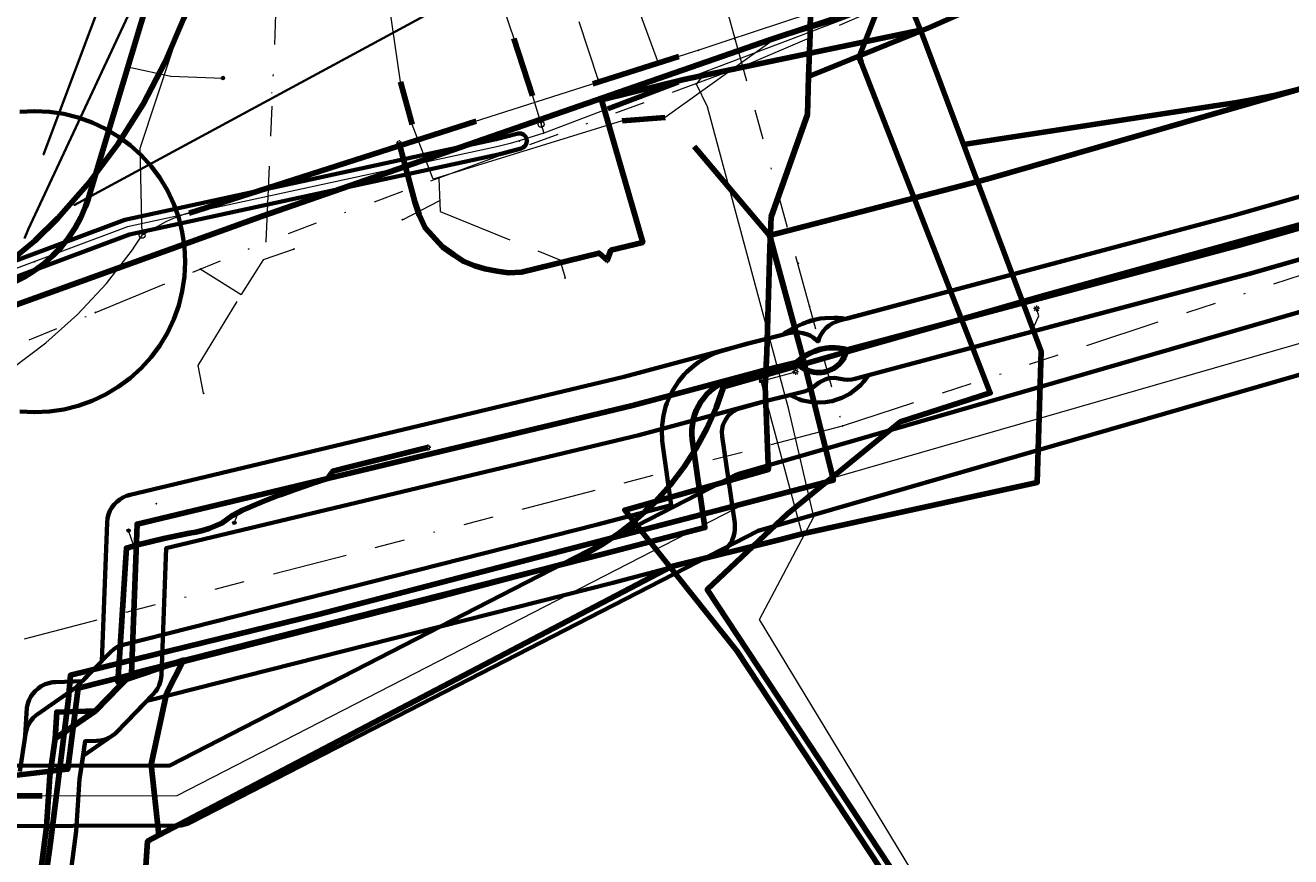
# Model space of a CAD drawing. Header units: metres. Extents: x 242122 to 243107, y 567823 to 568786.
# Tile 55 of 89: x 242166 to 242250, y 568544 to 568599. Entities that reach past the tile are written whole.
import ezdxf
from ezdxf.enums import TextEntityAlignment as Align
from ezdxf.lldxf.tags import DXFTag

# ---------------------------------------------------------------- set-up
doc = ezdxf.new("R2010")
doc.units = ezdxf.units.M
doc.linetypes.add('RI-OVERIG-SO', pattern=[17, 5, -2, 2, -2, 0, -2, 2, -2])
for name, color, linetype, lineweight in [('B-WE-IE-MEUBILAIR_ENEXIS NETBEHEER BV-S', 7, 'Continuous', 18), ('B-WE-KL-DATA_DELTA FIBER NETWERK BV-G', 90, 'KL-DATA-SO', 18), ('B-WE-KL-DATA_DUCT_ZIGGO BV-G', 90, 'Continuous', 100), ('B-WE-KL-DATA_HULPSTUK_KPN BV-S', 90, 'Continuous', 18), ('B-WE-KL-DATA_KABELBED_KPN BV-G', 90, 'Continuous', 100), ('B-WE-KL-DATA_KABELBED_ZIGGO BV-G', 90, 'Continuous', 100), ('B-WE-KL-DATA_MANTELBUIS_160_ZIGGO BV-G', 90, 'Continuous', 100), ('B-WE-KL-DATA_MANTELBUIS_DELTA FIBER NETWERK BV-G', 90, 'Continuous', 100), ('B-WE-KL-DATA_MANTELBUIS_POLYVINYLCHLORIDE PVC_1_KPN BV-G', 90, 'Continuous', 100), ('B-WE-KL-ET_LS_230 V_ENEXIS NETBEHEER BV-G', 190, 'KL-LS-SO', 18), ('B-WE-KL-ET_LS_400 V_ENEXIS NETBEHEER BV-G', 190, 'KL-LS-SO', 18), ('B-WE-KL-ET_LS_DUCT_ENEXIS NETBEHEER BV-G', 190, 'Continuous', 100), ('B-WE-KL-ET_LS_HULPSTUK_ENEXIS NETBEHEER BV-S', 190, 'Continuous', 18), ('B-WE-KL-ET_LS_KABELBED_ENEXIS NETBEHEER BV-G', 190, 'Continuous', 100), ('B-WE-KL-ET_LS_MANTELBUIS_OVERIG_50_ENEXIS NETBEHEER BV-G', 190, 'Continuous', 100), ('B-WE-KL-ET_MS_10 KV_ENEXIS NETBEHEER BV-G', 130, 'KL-MS-SO', 18), ('B-WE-KL-ET_MS_KABELBED_ENEXIS NETBEHEER BV-G', 130, 'Continuous', 100), ('B-WE-KL-GAS_LD_HULPSTUK_ENEXIS NETBEHEER BV-S', 50, 'Continuous', 18), ('B-WE-KL-GAS_LD_MANTELBUIS_315_ENEXIS NETBEHEER BV-G', 50, 'Continuous', 100), ('B-WE-KL-GAS_LD_MANTELBUIS_SLAGVAST PVC_200_ENEXIS NETBEHEER BV-G', 50, 'Continuous', 100), ('B-WE-KL-GAS_LD_POLYVINYLCHLORIDE PVC_160_0.1 BAR_ENEXIS NETBEHEER BV-G', 50, 'KL-GAS_LD-SO', 18), ('B-WE-KL-GAS_LD_POLYVINYLCHLORIDE PVC_250_0.1 BAR_ENEXIS NETBEHEER BV-G', 50, 'KL-GAS_LD-SO', 18), ('B-WE-KL-GAS_LD_SLAGVAST PVC_110_0.1 BAR_ENEXIS NETBEHEER BV-G', 50, 'KL-GAS_LD-SO', 18), ('B-WE-KL-GAS_LD_SLAGVAST PVC_160_0.1 BAR_ENEXIS NETBEHEER BV-G', 50, 'KL-GAS_LD-SO', 18), ('B-WE-KL-WATER_HULPSTUK_WMD DRINKWATER NV-S', 170, 'Continuous', 18), ('B-WE-KL-WATER_MANTELBUIS_STAAL_200_WMD DRINKWATER NV-G', 170, 'Continuous', 100), ('B-WE-KL-WATER_POLYETHYLEEN PE_200_WMD DRINKWATER NV-G', 170, 'KL-WATER-SO', 18), ('B-WE-KL-WATER_POLYETHYLEEN PE_40_WMD DRINKWATER NV-G', 170, 'KL-WATER-SO', 18), ('B-WE-KL-WATER_POLYVINYLCHLORIDE PVC_160_WMD DRINKWATER NV-G', 170, 'KL-WATER-SO', 18), ('B-WE-KL-WATER_POLYVINYLCHLORIDE PVC_50_WMD DRINKWATER NV-G', 170, 'KL-WATER-SO', 18), ('B-WE-OG-INFO_WMD DRINKWATER NV-S', 7, 'Continuous', 18), ('B-WE-RI-VRIJVERVAL_GEMEENTE TYNAARLO-G', 210, 'RI-OVERIG-SO', 18), ('B-WE-RI-VRIJVERVAL_HULPSTUK_GEMEENTE TYNAARLO-S', 210, 'Continuous', 18), ('V-WE-KL-WATER_ASBESTCEMENT_100_WMD DRINKWATER NV-G', 170, 'V-KL-WATER-SO', 35), ('V-WE-KL-WATER_ASBESTCEMENT_150_WMD DRINKWATER NV-G', 170, 'V-KL-WATER-SO', 35), ('V-WE-KL-WATER_HULPSTUK_WMD DRINKWATER NV-S', 170, 'Continuous', 25), ('V-WE-KL-WATER_POLYVINYLCHLORIDE PVC_160_WMD DRINKWATER NV-G', 170, 'V-KL-WATER-SO', 35)]:
    doc.layers.add(name, color=color, linetype=linetype, lineweight=lineweight)
doc.layers.add('B-WE-OG-INFO_EIS VOORZORGSMAATREGEL_ENEXIS NETBEHEER BV-GV', color=7, linetype='Continuous', lineweight=70, true_color=0xfa194b)
doc.layers.add('B-WE-OG-INFO_EIS VOORZORGSMAATREGEL_WMD DRINKWATER NV-GV', color=7, linetype='Continuous', lineweight=70, true_color=0xfa194b)
doc.styles.add('NLCS-ISO', font='NLCS-ISO.ttf')
doc.styles.get("Standard").update_dxf_attribs({"font": 'arial.ttf'})
tags = doc.linetypes.add('KL-DATA-SO', pattern='A,4,-1,[101,NLCS.shx,S=0.5,R=0,X=0,Y=0],-1,4,-1,["D",Standard,S=1,R=0,X=-0.25,Y=-0.5],-1.5', length=12.5).pattern_tags.tags
tags[18] = DXFTag(74, 10)
tags = doc.linetypes.add('KL-GAS_LD-SO', pattern='A,4,-1,[69,NLCS.shx,S=0.5,R=0,X=0,Y=0],-1,4,-1,["L",Standard,S=1,R=0,X=0.25,Y=-0.5],-2', length=13).pattern_tags.tags
tags[18] = DXFTag(74, 10)
tags = doc.linetypes.add('KL-LS-SO', pattern='A,4,-1,[103,NLCS.shx,S=0.75,R=0,X=0,Y=0],-1,4,-1,["L",Standard,S=1,R=0,X=0,Y=-0.5],-2', length=13).pattern_tags.tags
tags[18] = DXFTag(74, 10)
tags = doc.linetypes.add('KL-MS-SO', pattern='A,4,-1,[103,NLCS.shx,S=0.75,R=0,X=0,Y=0],-1,4,-1,["M",Standard,S=1,R=0,X=0,Y=-0.5],-2', length=13).pattern_tags.tags
tags[18] = DXFTag(74, 10)
doc.linetypes.add('KL-WATER-SO', pattern='A,7,-0.5,[168,NLCS.shx,S=0.75,R=0,X=0.75,Y=0],-2', length=9.5)
doc.linetypes.add('V-KL-WATER-SO', pattern='A,3.5,[24,NLCS.shx,S=0.5,R=0,X=0,Y=0],3.5,-0.5,[168,NLCS.shx,S=0.75,R=0,X=0.75,Y=0],-2', length=9.5)

# ---------------------------------------------------------------- blocks, each defined once
blk = doc.blocks.new('SKL-WTB_HULP_OVERIG-SO')
at = {"color": 0, "linetype": 'ByBlock', "lineweight": 18}
for points in [[(-0.14, 0.14), (0.14, -0.14)], [(0.14, 0.14), (-0.14, -0.14)]]:
    blk.add_lwpolyline(points, dxfattribs=at)
at = {"color": 0, "linetype": 'ByBlock', "lineweight": 18, "style": 'NLCS-ISO', "flags": 1}
for tag, p in [('TYPE', (1.5, 0)), ('OMSCHRIJVING', (1.5, -3)), ('LABEL', (1.5, -1.5))]:
    blk.add_attdef(tag, p, '', height=1, dxfattribs=at)
blk = doc.blocks.new('SKL-WTB_HULP_AFSLUITER-SO')
at = {"color": 0, "linetype": 'ByBlock', "lineweight": 18}
blk.add_lwpolyline([(0, 0.8), (0, -0.8)], dxfattribs=at)
blk.add_circle((0, 0), 1, dxfattribs=at)
at = {"color": 0, "linetype": 'ByBlock', "lineweight": 18, "style": 'NLCS-ISO', "flags": 1}
for tag, p in [('TYPE', (1.5, 0)), ('OMSCHRIJVING', (1.5, -3)), ('LABEL', (1.5, -1.5))]:
    blk.add_attdef(tag, p, '', height=1, dxfattribs=at)
blk = doc.blocks.new('SKL-WTB_HULP_MOF-SO')
at = {"linetype": 'ByBlock', "lineweight": 18}
h = blk.add_hatch(color=0, dxfattribs=at)
h.dxf.hatch_style = 1
h.paths.add_polyline_path([(-0.5625, 0, 1), (0.5625, 0, 1)])
at = {"color": 0, "linetype": 'ByBlock', "lineweight": 18}
blk.add_circle((0, 0), 0.5625, dxfattribs=at)
at = {"color": 0, "linetype": 'ByBlock', "lineweight": 18, "style": 'NLCS-ISO', "flags": 1}
for tag, p in [('TYPE', (1.5, 0)), ('OMSCHRIJVING', (1.5, -3)), ('LABEL', (1.5, -1.5))]:
    blk.add_attdef(tag, p, '', height=1, dxfattribs=at)
blk = doc.blocks.new('SIE-MEUBILAIR_PAAL_LICHTMAST-SO')
for points in [[(-0.62, 0), (-1, 0)], [(-0.71, 0.71), (-0.44, 0.44)], [(0, 1), (0, 0.62)], [(0.44, 0.44), (0.71, 0.71)], [(1, 0), (0.62, 0)], [(-0.71, -0.71), (-0.44, -0.44)], [(0, -0.62), (0, -1)], [(0.44, -0.44), (0.71, -0.71)]]:
    blk.add_lwpolyline(points)
blk.add_circle((0, 0), 0.5)
blk = doc.blocks.new('SKL-WTB_HULP_T STUK-SO')
at = {"color": 0, "linetype": 'ByBlock', "lineweight": 18}
blk.add_circle((0, 0), 1, dxfattribs=at)
at = {"color": 0, "linetype": 'ByBlock', "lineweight": -2, "style": 'NLCS-ISO'}
blk.add_text('T', height=1, dxfattribs=at).set_placement((0, 0), align=Align.MIDDLE_CENTER)
at = {"color": 0, "linetype": 'ByBlock', "lineweight": 18, "style": 'NLCS-ISO', "flags": 1}
for tag, p in [('TYPE', (1.5, 0)), ('OMSCHRIJVING', (1.5, -3)), ('LABEL', (1.5, -1.5))]:
    blk.add_attdef(tag, p, '', height=1, dxfattribs=at)
blk = doc.blocks.new('SRI-HULP_OVERIG-SO')
at = {"color": 0, "linetype": 'ByBlock', "lineweight": 18}
for points in [[(-0.14, 0.14), (0.14, -0.14)], [(0.14, 0.14), (-0.14, -0.14)]]:
    blk.add_lwpolyline(points, dxfattribs=at)
at = {"color": 0, "linetype": 'ByBlock', "lineweight": 18, "style": 'NLCS-ISO', "flags": 1}
for tag, p in [('TYPE', (1.5, 0)), ('OMSCHRIJVING', (1.5, -3)), ('LABEL', (1.5, -1.5))]:
    blk.add_attdef(tag, p, '', height=1, dxfattribs=at)
blk = doc.blocks.new('SOG-INFO_OVERIG-SO')
at = {"color": 0, "linetype": 'ByBlock', "lineweight": 18}
for points in [[(-0.14, 0.14), (0.14, -0.14)], [(0.14, 0.14), (-0.14, -0.14)]]:
    blk.add_lwpolyline(points, dxfattribs=at)
at = {"color": 0, "linetype": 'ByBlock', "lineweight": 18, "style": 'NLCS-ISO', "flags": 1}
for tag, p in [('TYPE', (1.5, 0)), ('OMSCHRIJVING', (1.5, -3)), ('LABEL', (1.5, -1.5))]:
    blk.add_attdef(tag, p, '', height=1, dxfattribs=at)

msp = doc.modelspace()

# ---------------------------------------------------------------- linework, layer by layer
at = {"layer": 'B-WE-KL-DATA_DELTA FIBER NETWERK BV-G'}
msp.add_lwpolyline([(242253.026, 568612.221), (242220.428, 568599.606), (242215.777, 568598.213), (242208.673, 568593.133), (242205.808, 568592.907), (242193.229, 568589.017), (242191.843, 568592.658), (242191.064, 568595.5), (242189.618, 568605.418), (242190.6, 568621.091), (242190.2, 568621.698), (242183.943, 568623.221), (242182.281, 568623.465), (242181.765, 568623.937), (242181.811, 568624.214), (242185.409, 568636.814), (242189.854, 568656.631), (242190.922, 568659.54), (242191.961, 568660.305), (242192.368, 568664.2), (242191.298, 568666.092), (242192.282, 568673.559), (242193.316, 568684.909), (242194.934, 568708.752)], dxfattribs=at)
at = {"layer": 'B-WE-KL-DATA_DUCT_ZIGGO BV-G'}
for points in [[(242318.819, 568622.671), (242318.339, 568621.674), (242317.764, 568620.728), (242316.735, 568619.426), (242315.948, 568618.648), (242315.089, 568617.95), (242314.166, 568617.34), (242313.187, 568616.823), (242292.773, 568608.459), (242270.776, 568600.752), (242230.134, 568589.052), (242215.606, 568585.276), (242217.819, 568577.17), (242219.843, 568569.018), (242185.583, 568560.099)], [(242318.819, 568622.671), (242318.339, 568621.674), (242317.764, 568620.728), (242316.735, 568619.426), (242315.948, 568618.648), (242315.089, 568617.95), (242314.166, 568617.34), (242313.187, 568616.823), (242292.773, 568608.459), (242270.776, 568600.752), (242230.134, 568589.052), (242215.606, 568585.276), (242217.819, 568577.17), (242219.843, 568569.018), (242185.583, 568560.099)], [(242210.59, 568591.205), (242215.606, 568585.276), (242217.819, 568577.17), (242219.843, 568569.018), (242185.583, 568560.099)], [(242210.813, 568590.941), (242215.606, 568585.276), (242217.819, 568577.17), (242219.843, 568569.018), (242185.583, 568560.099)], [(242185.583, 568560.099), (242169.122, 568556.052), (242168.989, 568554.504), (242167.809, 568545.104), (242166.15, 568533.163)], [(242185.583, 568560.099), (242169.122, 568556.052), (242168.989, 568554.504), (242167.809, 568545.104), (242166.15, 568533.163)], [(242185.583, 568560.099), (242169.122, 568556.052), (242168.989, 568554.504), (242167.809, 568545.104), (242166.15, 568533.163)], [(242185.583, 568560.099), (242169.122, 568556.052), (242168.989, 568554.504), (242167.809, 568545.104), (242166.15, 568533.163)]]:
    msp.add_lwpolyline(points, dxfattribs=at)
at = {"layer": 'B-WE-KL-DATA_KABELBED_KPN BV-G'}
for points in [[(242157.552, 568579.474), (242159.555, 568580.263), (242161.489, 568581.209), (242163.341, 568582.308), (242165.099, 568583.551), (242166.751, 568584.931), (242168.288, 568586.439), (242170.376, 568588.812), (242172.27, 568591.344), (242173.956, 568594.018), (242175.425, 568596.818), (242176.667, 568599.725), (242177.674, 568602.722), (242182.659, 568620.05), (242183.327, 568622.576), (242184.986, 568628.853), (242187.141, 568637.005)], [(242259.164, 568613.721), (242257.234, 568612.778), (242226.232, 568599.101), (242221.581, 568597.216), (242219.31, 568596.295)], [(242215.645, 568612.981), (242218.58, 568607.256), (242218.522, 568605.518), (242218.312, 568599.186), (242218.311, 568599.166), (242218.294, 568598.629), (242218.202, 568595.846), (242218.202, 568595.845)], [(242222.941, 568600.683), (242222.94, 568600.683), (242218.311, 568599.166), (242215.629, 568598.287), (242181.863, 568586.576), (242155.517, 568577.085), (242155.244, 568576.987), (242154.408, 568576.686), (242124.869, 568566.045), (242122, 568564.563)], [(242222.94, 568600.683), (242222.94, 568600.683), (242221.581, 568597.216), (242221.554, 568597.146), (242221.696, 568596.78), (242228.361, 568579.721), (242230.275, 568574.821), (242224.292, 568572.89), (242216.789, 568566.778), (242211.457, 568561.757), (242224.936, 568541.323), (242235.935, 568524.635), (242239.366, 568519.369)], [(242218.202, 568595.845), (242218.119, 568593.33), (242215.71, 568586.524), (242215.627, 568584.488), (242215.411, 568577.5), (242215.345, 568576.02), (242215.312, 568575.268), (242215.521, 568570.031), (242215.526, 568569.725), (242208.021, 568567.612), (242205.975, 568567.036), (242206.579, 568566.279), (242213.431, 568557.69), (242224.436, 568540.991), (242235.433, 568524.305), (242238.853, 568519.068), (242239.366, 568519.369)], [(242219.31, 568596.295), (242218.202, 568595.846)], [(242158.798, 568548.804), (242161.757, 568548.984), (242168.945, 568549.806), (242169.647, 568555.209), (242193.609, 568561.268), (242202.169, 568563.538), (242203.34, 568564.107), (242204.469, 568564.756), (242205.55, 568565.481), (242206.579, 568566.279), (242207.318, 568566.927), (242208.021, 568567.612), (242209.017, 568568.718), (242209.922, 568569.899), (242210.732, 568571.148), (242211.44, 568572.457), (242212.043, 568573.818), (242212.537, 568575.222), (242215.345, 568576.02), (242228.361, 568579.721), (242233.626, 568581.218), (242252.851, 568586.542), (242254.173, 568586.849)], [(242215.686, 568585.939), (242215.627, 568584.488), (242215.411, 568577.5), (242215.376, 568576.72)], [(242168.945, 568549.806), (242161.757, 568548.984)]]:
    msp.add_lwpolyline(points, dxfattribs=at)
at = {"layer": 'B-WE-KL-DATA_KABELBED_ZIGGO BV-G'}
for points in [[(242270.776, 568600.752), (242230.134, 568589.052), (242215.606, 568585.276)], [(242210.59, 568591.205), (242210.813, 568590.941)], [(242210.813, 568590.941), (242215.606, 568585.276)], [(242215.606, 568585.276), (242215.679, 568585.012)], [(242215.679, 568585.012), (242217.819, 568577.17)], [(242217.819, 568577.17), (242219.843, 568569.018), (242185.583, 568560.099)], [(242185.583, 568560.099), (242169.122, 568556.052), (242168.989, 568554.504), (242167.809, 568545.104), (242166.15, 568533.163), (242167.27, 568532.525), (242167.088, 568530.58), (242165.559, 568529.807), (242164.92, 568523.012), (242164.406, 568516.178), (242165.681, 568514.926), (242165.479, 568512.761), (242163.844, 568512.167), (242162.936, 568502.499), (242162.194, 568492.999), (242163.536, 568491.666), (242163.334, 568489.516), (242161.607, 568488.809), (242161.019, 568482.543), (242159.788, 568467.245)]]:
    msp.add_lwpolyline(points, dxfattribs=at)
at = {"layer": 'B-WE-KL-DATA_MANTELBUIS_160_ZIGGO BV-G'}
msp.add_lwpolyline([(242217.819, 568577.17), (242215.679, 568585.012)], dxfattribs=at)
at = {"layer": 'B-WE-KL-DATA_MANTELBUIS_DELTA FIBER NETWERK BV-G'}
for points in [[(242191.843, 568592.658), (242191.064, 568595.5)], [(242205.808, 568592.907), (242208.673, 568593.133)]]:
    msp.add_lwpolyline(points, dxfattribs=at)
at = {"layer": 'B-WE-KL-DATA_MANTELBUIS_POLYVINYLCHLORIDE PVC_1_KPN BV-G'}
for points in [[(242215.686, 568585.939), (242215.627, 568584.488), (242215.411, 568577.5), (242215.376, 568576.72)], [(242168.945, 568549.806), (242161.757, 568548.984)]]:
    msp.add_lwpolyline(points, dxfattribs=at)
at = {"layer": 'B-WE-KL-ET_LS_230 V_ENEXIS NETBEHEER BV-G'}
for points in [[(242122.038, 568560.542), (242136.678, 568568.217), (242145.93, 568574.244), (242164.616, 568581.898), (242165.357, 568582.188), (242166.063, 568582.539), (242166.735, 568582.952), (242167.369, 568583.421), (242167.96, 568583.943), (242168.503, 568584.515), (242168.994, 568585.132), (242169.429, 568585.79), (242169.805, 568586.483), (242170.12, 568587.206), (242170.295, 568587.706), (242171.333, 568591.178), (242181.327, 568624.379), (242193.281, 568620.778), (242203.464, 568616.271), (242221.453, 568611.583), (242223.085, 568607.343)], [(242228.507, 568591.327), (242245.176, 568593.909), (242246.535, 568594.097), (242247.887, 568594.332), (242249.23, 568594.615), (242250.562, 568594.943), (242251.884, 568595.317), (242266.408, 568599.595), (242269.682, 568600.662), (242271.468, 568601.252), (242282.445, 568604.969)], [(242209.903, 568595.658), (242204.424, 568594.302), (242207.171, 568584.817), (242205.054, 568584.302), (242204.806, 568583.64)], [(242204.806, 568583.64), (242204.267, 568584.11), (242199.105, 568582.855), (242198.254, 568582.811), (242197.482, 568582.913), (242196.681, 568583.057), (242195.998, 568583.26), (242195.282, 568583.56), (242194.616, 568583.996), (242193.85, 568584.529), (242192.701, 568585.789), (242192.318, 568586.659), (242192.012, 568587.524), (242190.977, 568591.415)]]:
    msp.add_lwpolyline(points, dxfattribs=at)
at = {"layer": 'B-WE-KL-ET_LS_400 V_ENEXIS NETBEHEER BV-G'}
for points in [[(242122.038, 568560.542), (242136.678, 568568.217), (242145.93, 568574.244), (242164.616, 568581.898), (242165.357, 568582.188), (242166.063, 568582.539), (242166.735, 568582.952), (242167.369, 568583.421), (242167.96, 568583.943), (242168.503, 568584.515), (242168.994, 568585.132), (242169.429, 568585.79), (242169.805, 568586.483), (242170.12, 568587.206), (242170.295, 568587.706), (242171.333, 568591.178), (242181.327, 568624.379), (242193.281, 568620.778), (242203.464, 568616.271)], [(242222.783, 568606.375), (242224.423, 568601.926), (242225.864, 568598.359)], [(242222.783, 568606.375), (242224.423, 568601.926), (242225.864, 568598.359)], [(242222.783, 568606.375), (242224.423, 568601.926), (242225.639, 568598.916)], [(242222.783, 568606.375), (242224.423, 568601.926), (242225.864, 568598.359)], [(242225.864, 568598.359), (242229.679, 568588.21), (242233.654, 568577.594), (242233.402, 568568.871), (242217.781, 568565.45), (242216.428, 568565.107), (242209.091, 568563.286), (242174.253, 568545.024), (242173.418, 568532.339), (242173.944, 568528.225), (242171.644, 568498.733), (242169.399, 568471.235)], [(242225.864, 568598.359), (242229.679, 568588.21), (242233.654, 568577.594), (242233.402, 568568.871), (242217.781, 568565.45), (242216.428, 568565.107), (242209.091, 568563.286), (242174.253, 568545.024), (242173.418, 568532.339), (242173.944, 568528.225), (242173.593, 568523.72), (242197.417, 568481.074)], [(242225.864, 568598.359), (242229.679, 568588.21), (242233.654, 568577.594), (242233.402, 568568.871), (242217.781, 568565.45), (242216.428, 568565.107), (242209.091, 568563.286)], [(242225.639, 568598.916), (242209.903, 568595.658)], [(242225.639, 568598.916), (242225.864, 568598.359)], [(242225.864, 568598.359), (242227.346, 568594.416)], [(242172.933, 568596.493), (242175.796, 568595.878), (242179.26, 568595.746)], [(242227.346, 568594.416), (242228.507, 568591.327)], [(242233.059, 568579.183), (242233.2, 568579.247), (242233.506, 568579.932), (242233.354, 568580.42)], [(242215.045, 568575.601), (242217.336, 568576.223)], [(242217.781, 568565.45), (242215.045, 568575.601)], [(242187.603, 568569.88), (242191.883, 568570.948)], [(242191.883, 568570.948), (242192.338, 568571.067), (242192.89, 568571.189)], [(242172.322, 568556.338), (242172.839, 568564.51), (242173.668, 568564.742), (242174.502, 568564.955), (242175.34, 568565.151), (242176.182, 568565.329), (242177.027, 568565.489), (242177.468, 568565.567), (242177.912, 568565.674), (242178.348, 568565.811), (242178.773, 568565.977), (242179.188, 568566.171), (242179.513, 568566.415), (242179.852, 568566.641), (242180.274, 568566.882), (242180.566, 568567.03), (242180.94, 568567.192), (242181.983, 568567.627), (242183.035, 568568.039), (242184.095, 568568.43), (242185.162, 568568.799), (242186.217, 568569.139), (242186.571, 568569.62), (242187.603, 568569.88)], [(242180.274, 568566.882), (242180.018, 568566.178)], [(242173.337, 568564.649), (242172.989, 568565.669)], [(242209.091, 568563.286), (242175.01, 568545.421)], [(242175.514, 568554.834), (242176.628, 568557.065), (242172.275, 568555.588), (242172.322, 568556.338)], [(242174.497, 568550.13), (242175.514, 568554.834)], [(242175.01, 568545.421), (242174.497, 568550.13)], [(242175.01, 568545.421), (242174.253, 568545.024), (242173.745, 568537.314)]]:
    msp.add_lwpolyline(points, dxfattribs=at)
at = {"layer": 'B-WE-KL-ET_LS_DUCT_ENEXIS NETBEHEER BV-G'}
msp.add_lwpolyline([(242172.777, 568563.535), (242172.379, 568557.241)], dxfattribs=at)
at = {"layer": 'B-WE-KL-ET_LS_KABELBED_ENEXIS NETBEHEER BV-G'}
for points in [[(242122.038, 568560.542), (242136.678, 568568.217), (242145.93, 568574.244), (242164.616, 568581.898), (242165.357, 568582.188), (242166.063, 568582.539), (242166.735, 568582.952), (242167.369, 568583.421), (242167.96, 568583.943), (242168.503, 568584.515), (242168.994, 568585.132), (242169.429, 568585.79), (242169.805, 568586.483), (242170.12, 568587.206), (242170.295, 568587.706), (242171.333, 568591.178), (242181.327, 568624.379)], [(242228.507, 568591.327), (242245.176, 568593.909), (242246.535, 568594.097), (242247.887, 568594.332), (242249.23, 568594.615), (242250.562, 568594.943), (242251.884, 568595.317), (242266.408, 568599.595), (242269.682, 568600.662), (242271.468, 568601.252), (242282.445, 568604.969)], [(242224.389, 568602.019), (242224.423, 568601.926), (242225.639, 568598.916)], [(242225.639, 568598.916), (242209.903, 568595.658)], [(242225.639, 568598.916), (242225.864, 568598.359)], [(242225.864, 568598.359), (242227.346, 568594.416)], [(242209.903, 568595.658), (242204.424, 568594.302), (242207.171, 568584.817), (242205.054, 568584.302), (242204.806, 568583.64)], [(242227.346, 568594.416), (242228.507, 568591.327)], [(242204.806, 568583.64), (242204.267, 568584.11), (242199.105, 568582.855), (242198.254, 568582.811), (242197.482, 568582.913), (242196.681, 568583.057), (242195.998, 568583.26), (242195.282, 568583.56), (242194.616, 568583.996), (242193.85, 568584.529), (242192.701, 568585.789), (242192.318, 568586.659), (242192.012, 568587.524), (242190.977, 568591.415)], [(242228.507, 568591.327), (242229.679, 568588.21), (242233.654, 568577.594), (242233.402, 568568.871), (242217.781, 568565.45)], [(242187.603, 568569.88), (242191.883, 568570.948)], [(242191.883, 568570.948), (242192.338, 568571.067), (242192.89, 568571.189)], [(242172.777, 568563.535), (242172.839, 568564.51), (242173.668, 568564.742), (242174.502, 568564.955), (242175.34, 568565.151), (242176.182, 568565.329), (242177.027, 568565.489), (242177.468, 568565.567), (242177.912, 568565.674), (242178.348, 568565.811), (242178.773, 568565.977), (242179.188, 568566.171), (242179.513, 568566.415), (242179.852, 568566.641), (242180.274, 568566.882), (242180.566, 568567.03), (242180.94, 568567.192), (242181.983, 568567.627), (242183.035, 568568.039), (242184.095, 568568.43), (242185.162, 568568.799), (242186.217, 568569.139), (242186.571, 568569.62), (242187.603, 568569.88)], [(242217.781, 568565.45), (242216.428, 568565.107), (242209.091, 568563.286)], [(242172.379, 568557.241), (242172.777, 568563.535)], [(242209.091, 568563.286), (242175.01, 568545.421)], [(242172.322, 568556.338), (242172.379, 568557.241)], [(242175.514, 568554.834), (242176.628, 568557.065), (242172.275, 568555.588), (242172.322, 568556.338)], [(242174.497, 568550.13), (242175.514, 568554.834)], [(242175.01, 568545.421), (242174.497, 568550.13)], [(242175.01, 568545.421), (242174.253, 568545.024), (242173.745, 568537.314)]]:
    msp.add_lwpolyline(points, dxfattribs=at)
at = {"layer": 'B-WE-KL-ET_LS_MANTELBUIS_OVERIG_50_ENEXIS NETBEHEER BV-G'}
msp.add_lwpolyline([(242172.777, 568563.535), (242172.379, 568557.241)], dxfattribs=at)
at = {"layer": 'B-WE-KL-ET_MS_10 KV_ENEXIS NETBEHEER BV-G'}
for points in [[(242276.177, 568593.036), (242247.009, 568584.676), (242220.754, 568577.693), (242220.514, 568577.752), (242220.233, 568577.798), (242219.969, 568577.82), (242219.559, 568577.815), (242219.37, 568577.796), (242218.988, 568577.719), (242218.619, 568577.601), (242218.452, 568577.533), (242218.294, 568577.462), (242218.131, 568577.378), (242217.918, 568577.255), (242217.752, 568577.145), (242217.377, 568576.85), (242215.094, 568576.28), (242210.755, 568575.109), (242206.398, 568573.954), (242173.551, 568566.105), (242173.174, 568556.161), (242170.789, 568553.7), (242168.21, 568553.608), (242168.108, 568551.848), (242167.742, 568549.367), (242167.527, 568545.951), (242166.886, 568541.026)], [(242276.177, 568593.036), (242247.009, 568584.676), (242220.754, 568577.693), (242220.514, 568577.752), (242220.233, 568577.798), (242219.969, 568577.82), (242219.559, 568577.815), (242219.37, 568577.796), (242218.988, 568577.719), (242218.619, 568577.601), (242218.452, 568577.533), (242218.294, 568577.462), (242218.131, 568577.378), (242217.918, 568577.255), (242217.752, 568577.145), (242217.377, 568576.85), (242215.094, 568576.28), (242210.755, 568575.109), (242206.398, 568573.954), (242173.551, 568566.105), (242173.174, 568556.161), (242170.789, 568553.7), (242168.21, 568553.608), (242168.108, 568551.848), (242167.742, 568549.367), (242167.527, 568545.951), (242166.886, 568541.026)], [(242276.177, 568593.036), (242247.009, 568584.676), (242220.754, 568577.693), (242220.692, 568577.478), (242220.629, 568577.32), (242220.553, 568577.169), (242220.463, 568577.024), (242220.361, 568576.888), (242220.248, 568576.761), (242220.124, 568576.645), (242219.991, 568576.539), (242219.849, 568576.446), (242219.699, 568576.366), (242219.543, 568576.299), (242219.381, 568576.246), (242219.216, 568576.207), (242219.048, 568576.182), (242218.878, 568576.173), (242218.708, 568576.178), (242218.539, 568576.198), (242218.373, 568576.233), (242218.21, 568576.282), (242218.052, 568576.345), (242217.9, 568576.421), (242217.756, 568576.511), (242217.62, 568576.613), (242217.493, 568576.726), (242217.377, 568576.85), (242215.094, 568576.28), (242213.021, 568575.72), (242212.772, 568575.63), (242212.476, 568575.498), (242212.193, 568575.339), (242211.925, 568575.157), (242211.674, 568574.952), (242211.441, 568574.726), (242211.229, 568574.481), (242211.04, 568574.218), (242210.874, 568573.939), (242210.733, 568573.647), (242210.618, 568573.344), (242210.529, 568573.032), (242210.469, 568572.714), (242210.436, 568572.391), (242210.431, 568572.067), (242210.455, 568571.744), (242211.304, 568565.874), (242204.671, 568564.14), (242173.174, 568556.161), (242170.789, 568553.7), (242168.108, 568551.848), (242167.742, 568549.367), (242167.527, 568545.951), (242166.886, 568541.026)], [(242276.177, 568593.036), (242247.009, 568584.676), (242220.754, 568577.693), (242220.514, 568577.752), (242220.233, 568577.798), (242219.969, 568577.82), (242219.559, 568577.815), (242219.37, 568577.796), (242218.988, 568577.719), (242218.619, 568577.601), (242218.452, 568577.533), (242218.294, 568577.462), (242218.131, 568577.378), (242217.918, 568577.255), (242217.752, 568577.145), (242217.377, 568576.85), (242215.094, 568576.28), (242210.755, 568575.109), (242206.398, 568573.954), (242173.551, 568566.105), (242173.174, 568556.161), (242170.789, 568553.7), (242168.21, 568553.608), (242168.108, 568551.848), (242167.742, 568549.367), (242167.527, 568545.951), (242166.886, 568541.026)]]:
    msp.add_lwpolyline(points, dxfattribs=at)
at = {"layer": 'B-WE-KL-ET_MS_KABELBED_ENEXIS NETBEHEER BV-G'}
for points in [[(242276.177, 568593.036), (242247.009, 568584.676), (242220.754, 568577.693)], [(242220.754, 568577.693), (242220.514, 568577.752), (242220.233, 568577.798), (242219.969, 568577.82), (242219.559, 568577.815), (242219.37, 568577.796), (242218.988, 568577.719), (242218.619, 568577.601), (242218.452, 568577.533), (242218.294, 568577.462), (242218.131, 568577.378), (242217.918, 568577.255), (242217.752, 568577.145), (242217.377, 568576.85)], [(242217.377, 568576.85), (242217.493, 568576.726), (242217.62, 568576.613), (242217.756, 568576.511), (242217.9, 568576.421), (242218.052, 568576.345), (242218.21, 568576.282), (242218.373, 568576.233), (242218.539, 568576.198), (242218.708, 568576.178), (242218.878, 568576.173), (242219.048, 568576.182), (242219.216, 568576.207), (242219.381, 568576.246), (242219.543, 568576.299), (242219.699, 568576.366), (242219.849, 568576.446), (242219.991, 568576.539), (242220.124, 568576.645), (242220.248, 568576.761), (242220.361, 568576.888), (242220.463, 568577.024), (242220.553, 568577.169), (242220.629, 568577.32), (242220.692, 568577.478), (242220.754, 568577.693)], [(242217.377, 568576.85), (242215.094, 568576.28), (242214.63, 568576.155)], [(242173.174, 568556.161), (242204.671, 568564.14), (242211.304, 568565.874), (242210.455, 568571.744), (242210.431, 568572.067), (242210.436, 568572.391), (242210.469, 568572.714), (242210.529, 568573.032), (242210.618, 568573.344), (242210.733, 568573.647), (242210.874, 568573.939), (242211.04, 568574.218), (242211.229, 568574.481), (242211.441, 568574.726), (242211.674, 568574.952), (242211.925, 568575.157), (242212.193, 568575.339), (242212.476, 568575.498), (242212.772, 568575.63), (242213.021, 568575.72), (242214.63, 568576.155)], [(242214.63, 568576.155), (242210.755, 568575.109), (242206.398, 568573.954), (242173.551, 568566.105), (242173.174, 568556.161)], [(242173.174, 568556.161), (242170.789, 568553.7)], [(242168.108, 568551.848), (242170.789, 568553.7)], [(242170.789, 568553.7), (242168.21, 568553.608), (242168.108, 568551.848)], [(242168.108, 568551.848), (242167.742, 568549.367), (242167.527, 568545.951), (242166.886, 568541.026), (242166.408, 568537.458), (242165.434, 568526.75)]]:
    msp.add_lwpolyline(points, dxfattribs=at)
at = {"layer": 'B-WE-KL-GAS_LD_MANTELBUIS_315_ENEXIS NETBEHEER BV-G'}
msp.add_lwpolyline([(242162.45, 568548.035), (242167.236, 568548.045)], dxfattribs=at)
at = {"layer": 'B-WE-KL-GAS_LD_MANTELBUIS_SLAGVAST PVC_200_ENEXIS NETBEHEER BV-G'}
for points in [[(242209.566, 568597.171), (242203.861, 568595.349)], [(242196.095, 568592.869), (242177.011, 568586.774)]]:
    msp.add_lwpolyline(points, dxfattribs=at)
at = {"layer": 'B-WE-KL-GAS_LD_POLYVINYLCHLORIDE PVC_160_0.1 BAR_ENEXIS NETBEHEER BV-G'}
for points in [[(242256.019, 568614.445), (242243.567, 568610.142), (242235.238, 568606.613), (242223.995, 568601.941), (242214.51, 568598.797)], [(242212.763, 568598.218), (242210.895, 568597.599)], [(242176.201, 568586.501), (242175.803, 568586.344), (242175.411, 568586.173), (242173.887, 568585.298)], [(242146.703, 568568.8), (242157.683, 568572.591), (242160.299, 568573.651), (242162.82, 568574.935), (242165.22, 568576.435), (242167.479, 568578.138), (242169.582, 568580.031), (242171.512, 568582.101), (242173.251, 568584.318), (242173.402, 568584.572), (242173.887, 568585.298)]]:
    msp.add_lwpolyline(points, dxfattribs=at)
at = {"layer": 'B-WE-KL-GAS_LD_POLYVINYLCHLORIDE PVC_250_0.1 BAR_ENEXIS NETBEHEER BV-G'}
msp.add_lwpolyline([(242162.329, 568548.035), (242176.227, 568548.065), (242214.108, 568567.529), (242265.941, 568582.462)], dxfattribs=at)
at = {"layer": 'B-WE-KL-GAS_LD_SLAGVAST PVC_110_0.1 BAR_ENEXIS NETBEHEER BV-G'}
msp.add_lwpolyline([(242173.887, 568585.298), (242173.765, 568591.08), (242176.926, 568600.645)], dxfattribs=at)
at = {"layer": 'B-WE-KL-GAS_LD_SLAGVAST PVC_160_0.1 BAR_ENEXIS NETBEHEER BV-G'}
for points in [[(242214.51, 568598.797), (242212.763, 568598.218)], [(242210.895, 568597.599), (242210.548, 568597.484), (242176.603, 568586.645), (242176.201, 568586.501)]]:
    msp.add_lwpolyline(points, dxfattribs=at)
at = {"layer": 'B-WE-KL-WATER_MANTELBUIS_STAAL_200_WMD DRINKWATER NV-G'}
for points in [[(242198.608, 568598.362), (242199.844, 568594.557)], [(242204.851, 568593.698), (242209.526, 568595.471)]]:
    msp.add_lwpolyline(points, dxfattribs=at)
at = {"layer": 'B-WE-KL-WATER_POLYETHYLEEN PE_200_WMD DRINKWATER NV-G'}
msp.add_lwpolyline([(242198.963, 568591.565), (242198.351, 568591.404), (242197.553, 568591.185), (242172.915, 568585.847), (242161.521, 568581.593), (242140.355, 568573.764), (242124.71, 568566.258), (242122.038, 568564.644)], dxfattribs=at)
at = {"layer": 'B-WE-KL-WATER_POLYETHYLEEN PE_40_WMD DRINKWATER NV-G'}
msp.add_lwpolyline([(242210.739, 568595.341), (242211.438, 568596.197)], dxfattribs=at)
at = {"layer": 'B-WE-KL-WATER_POLYVINYLCHLORIDE PVC_160_WMD DRINKWATER NV-G'}
for points in [[(242278.911, 568640.127), (242277.399, 568639.256), (242277.497, 568638.238), (242277.859, 568637.228), (242278.044, 568636.681), (242279.092, 568632.646), (242279.55, 568628.828), (242280.235, 568625.116), (242281.472, 568619.245), (242281.578, 568618.725), (242280.952, 568617.583), (242277.144, 568616.852), (242272.242, 568615.866), (242270.294, 568615.272), (242269.622, 568615.392), (242268.774, 568615.123), (242262.895, 568613.923), (242246.335, 568609.448), (242239.347, 568606.8), (242211.438, 568596.197)], [(242192.952, 568611.402), (242194.131, 568611.441), (242194.948, 568610.418), (242197.634, 568601.262), (242198.608, 568598.362), (242199.844, 568594.557), (242200.415, 568592.664)], [(242211.438, 568596.197), (242204.851, 568593.698), (242200.588, 568592.092)], [(242200.415, 568592.664), (242200.588, 568592.092)], [(242200.588, 568592.092), (242198.963, 568591.565)]]:
    msp.add_lwpolyline(points, dxfattribs=at)
at = {"layer": 'B-WE-KL-WATER_POLYVINYLCHLORIDE PVC_50_WMD DRINKWATER NV-G'}
msp.add_lwpolyline([(242249.592, 568501.911), (242248.906, 568502.956), (242248.613, 568508.505), (242240.603, 568521.898), (242237.609, 568525.731), (242231.95, 568531.705), (242214.944, 568559.769), (242218.546, 568566.589), (242216.887, 568573.714), (242211.473, 568593.831), (242210.739, 568595.341)], dxfattribs=at)
at = {"layer": 'B-WE-OG-INFO_EIS VOORZORGSMAATREGEL_ENEXIS NETBEHEER BV-GV'}
for points in [[(242275.554, 568594.938), (242246.478, 568586.604), (242220.24, 568579.626), (242220, 568579.545), (242219.772, 568579.435), (242219.56, 568579.297), (242219.368, 568579.135), (242219.197, 568578.948), (242219.051, 568578.741), (242218.932, 568578.518), (242218.825, 568578.237), (242218.511, 568578.497), (242218.294, 568578.627), (242218.063, 568578.729), (242217.822, 568578.8), (242217.572, 568578.841), (242217.319, 568578.849), (242217.143, 568578.836), (242216.887, 568578.789), (242214.139, 568578.094), (242212.228, 568577.555), (242211.958, 568577.457), (242211.424, 568577.199), (242210.873, 568576.858), (242210.595, 568576.651), (242210.111, 568576.219), (242209.929, 568576.035), (242209.557, 568575.578), (242209.201, 568575.034), (242209.037, 568574.729), (242208.781, 568574.134), (242208.695, 568573.893), (242208.55, 568573.319), (242208.457, 568572.677), (242208.437, 568572.333), (242208.456, 568571.685), (242208.476, 568571.458), (242209.069, 568567.357), (242204.169, 568566.076), (242172.626, 568558.084), (242172.443, 568558.023), (242172.213, 568557.915), (242171.999, 568557.78), (242171.805, 568557.619), (242169.49, 568555.234), (242166.971, 568553.494), (242166.84, 568553.395), (242166.655, 568553.222), (242166.493, 568553.028), (242166.357, 568552.815), (242166.249, 568552.586), (242166.171, 568552.347), (242166.129, 568552.14), (242165.763, 568549.659)], [(242275.554, 568594.938), (242246.478, 568586.604), (242220.691, 568579.746), (242220.134, 568579.813), (242219.889, 568579.818), (242219.29, 568579.794), (242218.975, 568579.756), (242218.38, 568579.624), (242217.788, 568579.42), (242217.3, 568579.197), (242216.705, 568578.849), (242216.475, 568578.685), (242214.113, 568578.087), (242205.905, 568575.892), (242173.086, 568568.05), (242172.844, 568567.976), (242172.614, 568567.872), (242172.398, 568567.739), (242172.202, 568567.582), (242172.026, 568567.399), (242171.875, 568567.196), (242171.751, 568566.977), (242171.656, 568566.743), (242171.59, 568566.498), (242171.553, 568566.181), (242171.205, 568557.003), (242169.913, 568555.67), (242168.139, 568555.607), (242167.927, 568555.588), (242167.679, 568555.536), (242167.44, 568555.454), (242167.178, 568555.321), (242166.971, 568555.178), (242166.783, 568555.009), (242166.617, 568554.817), (242166.498, 568554.641), (242166.381, 568554.416), (242166.294, 568554.18), (242166.231, 568553.893), (242166.117, 568552.053)], [(242273.278, 568594.286), (242246.478, 568586.604), (242220.691, 568579.746), (242220.399, 568579.791), (242219.889, 568579.818), (242219.289, 568579.794), (242218.975, 568579.757), (242218.592, 568579.679), (242218.01, 568579.506), (242217.3, 568579.197), (242216.705, 568578.849), (242216.475, 568578.685), (242214.113, 568578.087), (242205.905, 568575.892), (242173.086, 568568.05), (242172.844, 568567.976), (242172.615, 568567.872), (242172.398, 568567.739), (242172.201, 568567.581), (242172.027, 568567.4), (242171.875, 568567.196), (242171.751, 568566.977), (242171.655, 568566.741), (242171.59, 568566.498), (242171.553, 568566.182), (242171.205, 568557.003), (242169.913, 568555.67), (242168.139, 568555.607), (242167.927, 568555.588), (242167.679, 568555.536), (242167.44, 568555.454), (242167.178, 568555.321), (242166.971, 568555.178), (242166.783, 568555.009), (242166.617, 568554.817), (242166.498, 568554.641), (242166.381, 568554.416), (242166.294, 568554.18), (242166.231, 568553.893), (242166.117, 568552.053)], [(242168.396, 568537.236), (242169.51, 568545.69), (242169.733, 568549.159), (242169.96, 568550.696), (242171.926, 568552.054), (242172.13, 568552.216), (242174.216, 568554.362), (242205.177, 568562.205), (242211.81, 568563.939), (242212.051, 568564.019), (242212.278, 568564.127), (242212.491, 568564.265), (242212.685, 568564.427), (242212.856, 568564.612), (242213.002, 568564.818), (242213.123, 568565.042), (242213.213, 568565.278), (242213.273, 568565.522), (242213.302, 568565.775), (242213.283, 568566.16), (242212.451, 568571.917), (242212.44, 568572.276), (242212.506, 568572.672), (242212.643, 568572.989), (242212.829, 568573.273), (242213.125, 568573.548), (242213.456, 568573.745), (242215.148, 568574.223), (242216.948, 568574.679), (242217.543, 568574.397), (242217.801, 568574.324), (242218.299, 568574.22), (242218.549, 568574.184), (242218.822, 568574.181), (242219.33, 568574.21), (242219.58, 568574.241), (242219.758, 568574.282), (242220.085, 568574.374), (242220.408, 568574.496), (242220.936, 568574.768), (242221.488, 568575.192), (242221.675, 568575.36), (242221.85, 568575.563), (242222.174, 568576.001), (242247.56, 568582.753), (242276.869, 568591.159)], [(242168.396, 568537.236), (242169.51, 568545.69), (242169.733, 568549.159), (242170.098, 568551.674), (242170.861, 568551.701), (242171.111, 568551.726), (242171.336, 568551.776), (242171.596, 568551.87), (242171.821, 568551.987), (242172.028, 568552.13), (242172.216, 568552.299), (242174.61, 568554.769), (242174.78, 568554.969), (242174.907, 568555.163), (242175.019, 568555.389), (242175.114, 568555.674), (242175.154, 568555.876), (242175.173, 568556.085), (242175.492, 568564.513), (242206.915, 568572.022), (242215.137, 568574.22), (242217.983, 568574.944), (242218.219, 568575.036), (242218.441, 568575.157), (242218.898, 568575.502), (242219.074, 568575.61), (242219.342, 568575.733), (242219.492, 568575.78), (242219.609, 568575.804), (242219.926, 568575.817), (242220.557, 568575.703), (242220.81, 568575.694), (242221.063, 568575.717), (242221.268, 568575.76), (242247.523, 568582.743), (242276.729, 568591.114)], [(242168.396, 568537.236), (242169.51, 568545.69), (242169.733, 568549.159), (242170.098, 568551.674), (242170.861, 568551.701), (242171.111, 568551.726), (242171.336, 568551.776), (242171.596, 568551.87), (242171.821, 568551.987), (242172.028, 568552.13), (242172.216, 568552.299), (242174.61, 568554.769), (242174.78, 568554.969), (242174.907, 568555.163), (242175.019, 568555.389), (242175.114, 568555.674), (242175.154, 568555.876), (242175.173, 568556.085), (242175.492, 568564.513), (242206.915, 568572.022), (242215.137, 568574.22), (242217.983, 568574.944), (242218.219, 568575.036), (242218.441, 568575.157), (242218.898, 568575.502), (242219.074, 568575.61), (242219.342, 568575.733), (242219.492, 568575.78), (242219.609, 568575.804), (242219.926, 568575.817), (242220.557, 568575.703), (242220.81, 568575.694), (242221.063, 568575.717), (242221.268, 568575.76), (242247.56, 568582.753), (242276.728, 568591.113)], [(242265.388, 568584.384), (242213.554, 568569.451), (242213.316, 568569.365), (242175.741, 568550.064), (242162.329, 568550.035)], [(242162.329, 568546.035), (242176.232, 568546.065), (242176.484, 568546.082), (242176.731, 568546.13), (242176.972, 568546.209), (242177.141, 568546.286), (242214.849, 568565.661), (242266.495, 568580.54)]]:
    msp.add_lwpolyline(points, dxfattribs=at)
at = {"layer": 'B-WE-OG-INFO_EIS VOORZORGSMAATREGEL_WMD DRINKWATER NV-GV'}
msp.add_lwpolyline([(242165.76, 568573.58), (242166.741, 568573.532), (242167.722, 568573.58), (242168.694, 568573.724), (242169.647, 568573.963), (242170.572, 568574.294), (242171.46, 568574.714), (242172.302, 568575.219), (242173.091, 568575.804), (242173.819, 568576.464), (242174.479, 568577.192), (242175.064, 568577.981), (242175.569, 568578.823), (242175.989, 568579.711), (242176.32, 568580.636), (242176.559, 568581.589), (242176.703, 568582.561), (242176.751, 568583.542), (242176.703, 568584.523), (242176.559, 568585.495), (242176.32, 568586.448), (242175.989, 568587.373), (242175.569, 568588.261), (242175.064, 568589.103), (242174.479, 568589.892), (242173.819, 568590.62), (242173.091, 568591.28), (242172.302, 568591.865), (242171.46, 568592.37), (242170.572, 568592.79), (242169.647, 568593.121), (242168.694, 568593.36), (242167.722, 568593.504), (242166.741, 568593.552), (242165.76, 568593.504)], dxfattribs=at)
msp.add_lwpolyline([(242122.038, 568565.24), (242124.446, 568566.695), (242140.178, 568574.242), (242161.344, 568582.071), (242172.737, 568586.325), (242197.433, 568591.681), (242198.882, 568592.068), (242199.074, 568592.063), (242199.251, 568591.986), (242199.386, 568591.85), (242199.444, 568591.735), (242199.473, 568591.543), (242199.429, 568591.357), (242199.361, 568591.246), (242199.215, 568591.122), (242199.096, 568591.073), (242197.661, 568590.687), (242173.059, 568585.356), (242161.698, 568581.115), (242140.554, 568573.294), (242124.953, 568565.809), (242122.038, 568564.048)], close=True, dxfattribs=at)
at = {"layer": 'B-WE-RI-VRIJVERVAL_GEMEENTE TYNAARLO-G'}
for points in [[(242213.812, 568596.52), (242262.899, 568617.439)], [(242183.065, 568606.967), (242182.116, 568584.857)], [(242206.801, 568600.548), (242208.205, 568596.755)], [(242212.742, 568600.374), (242220.449, 568572.627)], [(242202.919, 568599.497), (242204.189, 568595.678)], [(242213.812, 568596.52), (242182.116, 568584.857)], [(242220.449, 568572.627), (242274.593, 568590.452)], [(242193.606, 568589.074), (242193.698, 568586.869), (242201.652, 568583.667), (242202.006, 568582.459)], [(242191.191, 568586.331), (242193.685, 568587.604)], [(242170.782, 568580.161), (242182.116, 568584.857)], [(242183.988, 568584.379), (242181.943, 568583.673), (242180.473, 568581.35)], [(242177.977, 568574.797), (242177.609, 568576.635), (242180.471, 568581.334), (242177.754, 568583.053)], [(242128.321, 568562.561), (242170.782, 568580.161)], [(242166.063, 568558.486), (242220.449, 568572.627)]]:
    msp.add_lwpolyline(points, dxfattribs=at)
at = {"layer": 'V-WE-KL-WATER_ASBESTCEMENT_100_WMD DRINKWATER NV-G'}
msp.add_lwpolyline([(242167.34, 568590.664), (242174.685, 568610.252)], dxfattribs=at)
at = {"layer": 'V-WE-KL-WATER_ASBESTCEMENT_150_WMD DRINKWATER NV-G'}
msp.add_lwpolyline([(242169.377, 568587.301), (242200.855, 568604.324)], dxfattribs=at)
at = {"layer": 'V-WE-KL-WATER_POLYVINYLCHLORIDE PVC_160_WMD DRINKWATER NV-G'}
msp.add_lwpolyline([(242177.707, 568610.077), (242166.314, 568585.675), (242166.065, 568585.084)], dxfattribs=at)

# ---------------------------------------------------------------- block references
at = {"layer": 'B-WE-IE-MEUBILAIR_ENEXIS NETBEHEER BV-S', "xscale": 0.2, "yscale": 0.2, "zscale": 0.2}
for p in [(242190.977, 568591.415), (242204.806, 568583.64), (242233.354, 568580.42), (242217.336, 568576.223), (242192.89, 568571.189)]:
    msp.add_blockref('SIE-MEUBILAIR_PAAL_LICHTMAST-SO', p, dxfattribs=at)
at = {"layer": 'B-WE-KL-DATA_HULPSTUK_KPN BV-S', "xscale": 0.2, "yscale": 0.2, "zscale": 0.2}
for p in [(242218.202, 568595.846), (242219.31, 568596.295)]:
    msp.add_blockref('SKL-WTB_HULP_OVERIG-SO', p, dxfattribs=at)
at = {"layer": 'B-WE-KL-ET_LS_HULPSTUK_ENEXIS NETBEHEER BV-S', "xscale": 0.2, "yscale": 0.2, "zscale": 0.2}
for p in [(242225.639, 568598.916), (242225.864, 568598.359), (242225.864, 568598.359), (242225.864, 568598.359), (242225.864, 568598.359), (242172.933, 568596.493), (242179.26, 568595.746), (242209.903, 568595.658), (242227.346, 568594.416), (242228.507, 568591.327), (242233.059, 568579.183), (242215.045, 568575.601), (242191.883, 568570.948), (242187.603, 568569.88), (242180.274, 568566.882), (242172.989, 568565.669), (242180.018, 568566.178), (242217.781, 568565.45), (242173.337, 568564.649), (242209.091, 568563.286), (242172.322, 568556.338), (242175.514, 568554.834), (242174.497, 568550.13), (242182.385, 568549.287), (242175.01, 568545.421)]:
    msp.add_blockref('SKL-WTB_HULP_MOF-SO', p, dxfattribs=at)
at = {"layer": 'B-WE-KL-GAS_LD_HULPSTUK_ENEXIS NETBEHEER BV-S', "xscale": 0.2, "yscale": 0.2, "zscale": 0.2}
for name, p in [('SKL-WTB_HULP_OVERIG-SO', (242214.51, 568598.797)), ('SKL-WTB_HULP_OVERIG-SO', (242210.895, 568597.599)), ('SKL-WTB_HULP_OVERIG-SO', (242212.763, 568598.218)), ('SKL-WTB_HULP_OVERIG-SO', (242176.201, 568586.501)), ('SKL-WTB_HULP_T STUK-SO', (242173.887, 568585.298))]:
    msp.add_blockref(name, p, dxfattribs=at)
at = {"layer": 'B-WE-KL-WATER_HULPSTUK_WMD DRINKWATER NV-S', "xscale": 0.2, "yscale": 0.2, "zscale": 0.2}
for name, p in [('SKL-WTB_HULP_OVERIG-SO', (242211.438, 568596.197)), ('SKL-WTB_HULP_OVERIG-SO', (242210.739, 568595.341)), ('SKL-WTB_HULP_AFSLUITER-SO', (242200.415, 568592.664)), ('SKL-WTB_HULP_OVERIG-SO', (242200.588, 568592.092)), ('SKL-WTB_HULP_OVERIG-SO', (242198.963, 568591.565))]:
    msp.add_blockref(name, p, dxfattribs=at)
at = {"layer": 'B-WE-OG-INFO_WMD DRINKWATER NV-S', "xscale": 0.2, "yscale": 0.2, "zscale": 0.2}
msp.add_blockref('SOG-INFO_OVERIG-SO', (242166.741, 568583.542), dxfattribs=at)
at = {"layer": 'B-WE-RI-VRIJVERVAL_HULPSTUK_GEMEENTE TYNAARLO-S', "xscale": 0.2, "yscale": 0.2, "zscale": 0.2}
for p in [(242213.3, 568598.293), (242208.205, 568596.755), (242213.812, 568596.52), (242204.189, 568595.678), (242182.508, 568594.761), (242214.98, 568592.308), (242193.606, 568589.074), (242191.191, 568586.331), (242182.116, 568584.857), (242183.988, 568584.379), (242217.5, 568583.436), (242177.754, 568583.053), (242202.006, 568582.459), (242170.782, 568580.161), (242218.262, 568580.548), (242219.023, 568577.766), (242177.977, 568574.797), (242220.449, 568572.627), (242174.832, 568567.458)]:
    msp.add_blockref('SRI-HULP_OVERIG-SO', p, dxfattribs=at)
at = {"layer": 'V-WE-KL-WATER_HULPSTUK_WMD DRINKWATER NV-S', "xscale": 0.2, "yscale": 0.2, "zscale": 0.2}
for p in [(242167.34, 568590.664), (242169.377, 568587.301)]:
    msp.add_blockref('SKL-WTB_HULP_OVERIG-SO', p, dxfattribs=at)

doc.saveas('drawing.dxf')
